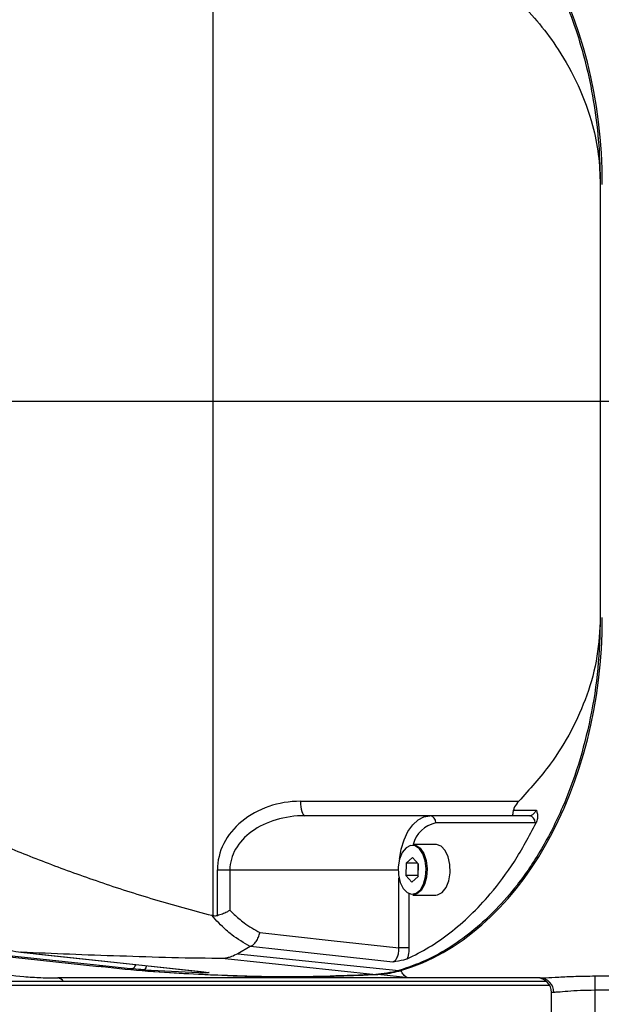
# Model space of a CAD drawing. Header units: millimetres. Extents: x 1654 to 2248, y 5204 to 5624.
# Tile 14 of 81: x 1852 to 1860, y 5268 to 5282. Entities that reach past the tile are written whole.
import ezdxf

# ---------------------------------------------------------------- set-up
doc = ezdxf.new("R2010")
doc.units = ezdxf.units.MM
doc.header["$PDSIZE"] = -1
for name, color, linetype in [('运动空间02尺寸标注', 3, 'Continuous'), ('运动空间03轨迹注释', 6, 'Continuous'), ('运动空间05模型', 7, 'Continuous'), ('运动空间16俯视轨迹', 2, 'Continuous')]:
    doc.layers.add(name, color=color, linetype=linetype)
doc.styles.add('SLDTEXTSTYLE0', font='TXT', dxfattribs={"width": 0.7})
doc.dimstyles.new('SLDDIMSTYLE0', dxfattribs={"dimtxt": 3.5, "dimasz": 4.08, "dimexe": 0, "dimexo": 0.0625, "dimgap": 0.875, "dimtad": 0, "dimtih": 1, "dimtoh": 1, "dimdec": 4, "dimlfac": 10, "dimzin": 12, "dimdsep": 46, "dimtxsty": 'SLDTEXTSTYLE0', "dimsah": 1, "dimcen": 0.09, "dimazin": 3, "dimtfac": 1, "dimtdec": 3, "dimtofl": 0, "dimtmove": 0, "dimatfit": 3, "dimfxl": 1, "dimfrac": 2, "dimtolj": 1, "dimtzin": 12, "dimarcsym": 0})
doc.dimstyles.new('SLDDIMSTYLE1', dxfattribs={"dimtxt": 5, "dimasz": 4.08, "dimexe": 1, "dimexo": 0.0625, "dimgap": 0.875, "dimtad": 1, "dimlfac": 10, "dimrnd": 1e-09, "dimzin": 12, "dimdsep": 46, "dimtxsty": 'SLDTEXTSTYLE0', "dimsah": 1, "dimcen": 0.09, "dimadec": 0, "dimazin": 3, "dimtfac": 1, "dimtdec": 3, "dimtofl": 0, "dimtmove": 0, "dimatfit": 3, "dimfxl": 1, "dimfrac": 2, "dimtolj": 1, "dimtzin": 12, "dimarcsym": 0})
doc.dimstyles.new('SLDDIMSTYLE6', dxfattribs={"dimtxt": 3.5, "dimasz": 4.08, "dimexe": 0, "dimexo": 0.0625, "dimgap": 0.875, "dimtad": 2, "dimlfac": 10, "dimrnd": 1e-09, "dimzin": 12, "dimdsep": 46, "dimtxsty": 'SLDTEXTSTYLE0', "dimsah": 1, "dimcen": 0, "dimadec": 0, "dimazin": 3, "dimtfac": 1, "dimtdec": 3, "dimtofl": 0, "dimtmove": 0, "dimatfit": 3, "dimfxl": 1, "dimfrac": 2, "dimtolj": 1, "dimtzin": 12, "dimarcsym": 0})

# ---------------------------------------------------------------- blocks, each defined once
blk = doc.blocks.new('*D152')
at = {"layer": 'Defpoints', "color": 0}
for p in [(1851.421, 5300.467), (1803.922, 5282.305), (1820.531, 5276.687), (1835.781, 5276.687), (1851.031, 5276.687)]:
    blk.add_point(p, dxfattribs=at)
at = {"layer": '运动空间03轨迹注释', "color": 0, "lineweight": -2}
blk.add_line((1851.093, 5276.687), (1864.243, 5276.687), dxfattribs=at)
for start, end in [(93.7574, 161.7797), (8.2203, 76.1227)]:
    blk.add_arc((1835.781, 5276.687), 28.462, start, end, dxfattribs=at)
at = {"layer": '运动空间03轨迹注释', "color": 0}
for points in [[(1808.086, 5285.752), (1809.405, 5285.421), (1807.751, 5281.63)], [(1863.272, 5280.708), (1864.629, 5280.806), (1864.243, 5276.687)]]:
    blk.add_solid(points, dxfattribs=at)
at = {"layer": '运动空间03轨迹注释', "color": 0, "insert": (1834.79, 5306.791), "char_height": 3.5, "attachment_point": 1, "style": 'SLDTEXTSTYLE0'}
blk.add_mtext('\\A1;170%%d', dxfattribs=at)
blk = doc.blocks.new('*D153')
at = {"layer": 'Defpoints', "color": 0}
for p in [(1820.531, 5276.687), (1835.781, 5276.687), (1851.031, 5276.687), (1793.801, 5269.285), (1859.205, 5241.073)]:
    blk.add_point(p, dxfattribs=at)
at = {"layer": '运动空间03轨迹注释', "color": 0, "lineweight": -2}
blk.add_line((1851.093, 5276.687), (1878.408, 5276.687), dxfattribs=at)
for start, end in [(280.9006, 354.5139), (195.4861, 269.1523)]:
    blk.add_arc((1835.781, 5276.687), 42.627, start, end, dxfattribs=at)
at = {"layer": '运动空间03轨迹注释', "color": 0}
for points in [[(1878.892, 5272.58), (1877.533, 5272.645), (1878.408, 5276.687)], [(1795.364, 5265.456), (1794.038, 5265.156), (1793.801, 5269.285)]]:
    blk.add_solid(points, dxfattribs=at)
at = {"layer": '运动空间03轨迹注释', "color": 0, "insert": (1836.025, 5235.972), "char_height": 3.5, "attachment_point": 1, "style": 'SLDTEXTSTYLE0'}
blk.add_mtext('\\A1;170%%d', dxfattribs=at)
blk = doc.blocks.new('*D154')
at = {"layer": 'Defpoints', "color": 0}
for p in [(1835.781, 5276.687), (1975.671, 5252.486)]:
    blk.add_point(p, dxfattribs=at)
at = {"layer": '运动空间03轨迹注释', "color": 0, "lineweight": -2}
blk.add_line((1953.311, 5256.354), (1971.651, 5253.181), dxfattribs=at)
at = {"layer": '运动空间03轨迹注释', "color": 0}
blk.add_solid([(1971.535, 5252.511), (1971.767, 5253.851), (1975.671, 5252.486)], dxfattribs=at)
at = {"layer": '运动空间03轨迹注释', "color": 0, "insert": (1954.919, 5260.516), "char_height": 3.5, "attachment_point": 1, "rotation": 350.1847, "style": 'SLDTEXTSTYLE0'}
blk.add_mtext('\\A1;R1420', dxfattribs=at)
blk = doc.blocks.new('*D155')
at = {"layer": 'Defpoints', "color": 0}
for p in [(1857.392, 5299.407), (1772.611, 5247.747), (1859.381, 5247.747)]:
    blk.add_point(p, dxfattribs=at)
at = {"layer": '运动空间02尺寸标注', "color": 0, "lineweight": -2}
for p, q in [((1857.329, 5299.407), (1771.611, 5299.407)), ((1772.611, 5295.327), (1772.611, 5251.827)), ((1859.318, 5247.747), (1771.611, 5247.747))]:
    blk.add_line(p, q, dxfattribs=at)
at = {"layer": '运动空间02尺寸标注', "color": 0}
for points in [[(1773.291, 5295.327), (1771.931, 5295.327), (1772.611, 5299.407)], [(1771.931, 5251.827), (1773.291, 5251.827), (1772.611, 5247.747)]]:
    blk.add_solid(points, dxfattribs=at)
at = {"layer": '运动空间02尺寸标注', "color": 0, "insert": (1769.236, 5276.139), "char_height": 5, "attachment_point": 5, "rotation": 90, "style": 'SLDTEXTSTYLE0'}
blk.add_mtext('\\A1;516.6', dxfattribs=at)
blk = doc.blocks.new('*D156')
at = {"layer": 'Defpoints', "color": 0}
for p in [(1879.988, 5300.089), (1835.781, 5276.687)]:
    blk.add_point(p, dxfattribs=at)
at = {"layer": '运动空间03轨迹注释', "color": 0, "lineweight": -2}
for p, q in [((1894.761, 5307.91), (1883.594, 5301.998)), ((1835.781, 5276.597), (1835.781, 5276.777)), ((1835.691, 5276.687), (1835.871, 5276.687))]:
    blk.add_line(p, q, dxfattribs=at)
at = {"layer": '运动空间03轨迹注释', "color": 0}
blk.add_solid([(1883.276, 5302.599), (1883.912, 5301.397), (1879.988, 5300.089)], dxfattribs=at)
at = {"layer": '运动空间03轨迹注释', "color": 0, "insert": (1889.889, 5307.97), "char_height": 5, "attachment_point": 5, "rotation": 27.8952, "style": 'SLDTEXTSTYLE0'}
blk.add_mtext('\\A1;\\H0.583333x;R500', dxfattribs=at)

msp = doc.modelspace()

# ---------------------------------------------------------------- linework, layer by layer
at = {"layer": '运动空间05模型', "lineweight": 25}
for p, q in [((1854.430314, 5283.821564), (1854.430314, 5269.553183)), ((1859.806863, 5279.687379), (1859.806863, 5273.687379)), ((1855.648125, 5271.137379), (1858.675265, 5271.137379)), ((1858.585013, 5270.937379), (1855.7066, 5270.937379)), ((1858.902371, 5270.837379), (1857.524921, 5270.837379)), ((1858.820456, 5270.937379), (1858.585013, 5270.937379)), ((1858.917452, 5270.838519), (1858.902371, 5270.837379)), ((1857.524921, 5270.537379), (1857.205452, 5270.537379)), ((1857.533217, 5270.53708), (1857.524921, 5270.537379)), ((1857.201337, 5270.359232), (1857.113934, 5270.279461)), ((1857.284663, 5270.26715), (1857.201337, 5270.359232)), ((1854.495236, 5269.555305), (1854.495236, 5270.187379)), ((1854.495236, 5270.187379), (1854.668425, 5270.187379)), ((1854.668425, 5270.187379), (1854.668425, 5269.626735)), ((1854.668425, 5270.187379), (1857.002244, 5270.187379)), ((1857.113934, 5270.279461), (1857.109857, 5270.107607)), ((1857.273523, 5270.279461), (1857.113934, 5270.279461)), ((1857.277656, 5270.274894), (1857.273687, 5270.107607)), ((1857.280587, 5270.095297), (1857.284663, 5270.26715)), ((1857.012823, 5269.104856), (1857.012823, 5270.076916)), ((1857.109857, 5270.107607), (1857.193183, 5270.015526)), ((1857.273687, 5270.107607), (1857.109857, 5270.107607)), ((1857.193183, 5270.015526), (1857.280587, 5270.095297)), ((1857.273687, 5270.107607), (1857.280695, 5270.099863)), ((1857.152096, 5269.856622), (1857.152096, 5269.104856)), ((1857.205452, 5269.837379), (1857.524921, 5269.837379)), ((1854.416801, 5269.556172), (1854.430314, 5269.553183)), ((1849.652514, 5269.189022), (1852.849037, 5268.846978)), ((1854.949005, 5269.122477), (1854.778917, 5269.023391)), ((1854.955633, 5269.125508), (1854.949005, 5269.122477)), ((1857.152096, 5269.104856), (1857.012823, 5269.104856)), ((1851.774575, 5269.043553), (1851.769491, 5269.043893)), ((1854.604191, 5268.958712), (1856.690879, 5268.736443)), ((1854.778917, 5269.023391), (1857.013135, 5268.79048)), ((1853.485586, 5268.799764), (1854.330669, 5268.760975)), ((1857.151756, 5268.687379), (1856.71902, 5268.736441)), ((1858.970599, 5268.687379), (1857.151756, 5268.687379)), ((1859.730534, 5268.715425), (1867.030534, 5268.715425)), ((1859.730534, 5268.715425), (1859.730534, 5268.516547)), ((1845.830534, 5268.587379), (1859.103739, 5268.587379)), ((1852.36096, 5268.637379), (1848.472181, 5268.637379)), ((1859.062821, 5268.637379), (1852.36096, 5268.637379)), ((1867.030534, 5268.516547), (1859.730534, 5268.516547)), ((1859.730534, 5268.516547), (1859.730534, 5268.187379)), ((1859.130534, 5268.187379), (1859.130534, 5268.487379)), ((1859.160583, 5268.487379), (1859.130534, 5268.487379))]:
    msp.add_line(p, q, dxfattribs=at)
at = {"layer": '运动空间05模型', "lineweight": 25, "flags": 128}
for points in [[(1855.648125, 5271.137379), (1855.649249, 5271.098361), (1855.652577, 5271.060842), (1855.65798, 5271.026265), (1855.665252, 5270.995957), (1855.674113, 5270.971085), (1855.684223, 5270.952603), (1855.695192, 5270.941222), (1855.7066, 5270.937379)], [(1858.602331, 5271.013952), (1858.901218, 5271.014715), (1858.919334, 5271.014761)], [(1857.020991, 5270.332833), (1857.021089, 5270.333696), (1857.045569, 5270.474391), (1857.085322, 5270.604056), (1857.138821, 5270.717709), (1857.204009, 5270.810981), (1857.278382, 5270.880288), (1857.359081, 5270.922968), (1857.443006, 5270.937379)], [(1857.189201, 5269.847669), (1857.252906, 5269.861513), (1857.31058, 5269.91067), (1857.355974, 5269.989813), (1857.384169, 5270.090365), (1857.39211, 5270.20143), (1857.378935, 5270.310972), (1857.346074, 5270.407121), (1857.297086, 5270.479457), (1857.23728, 5270.520142), (1857.173138, 5270.524768), (1857.11161, 5270.492831), (1857.059363, 5270.427795), (1857.022059, 5270.336705), (1857.003742, 5270.229434), (1857.006395, 5270.117605), (1857.029731, 5270.013337), (1857.071222, 5269.92793), (1857.126371, 5269.870637), (1857.189201, 5269.847669)], [(1857.205452, 5270.537379), (1857.246649, 5270.52993), (1857.308213, 5270.488048), (1857.358642, 5270.413584), (1857.39247, 5270.314607), (1857.406032, 5270.201843), (1857.397858, 5270.087511), (1857.368833, 5269.984002), (1857.322104, 5269.902532), (1857.262734, 5269.851929), (1857.205452, 5269.837379)], [(1857.524921, 5269.837379), (1857.549753, 5269.840066), (1857.613091, 5269.872942), (1857.666874, 5269.939892), (1857.705275, 5270.03366), (1857.724131, 5270.144087), (1857.7214, 5270.259205), (1857.697377, 5270.366539), (1857.654666, 5270.454458), (1857.597896, 5270.513436), (1857.533217, 5270.53708)], [(1855.08262, 5269.316614), (1856.071235, 5269.208112), (1857.012823, 5269.104856)], [(1853.287297, 5268.815749), (1853.035659, 5268.842645), (1851.730001, 5268.982199), (1850.456663, 5269.118299)], [(1856.930967, 5268.908381), (1856.679498, 5268.936), (1855.374661, 5269.079414), (1854.955633, 5269.125508)], [(1851.769444, 5269.043898), (1854.269535, 5268.776844), (1854.374435, 5268.765638)], [(1851.774575, 5269.043553), (1852.10099, 5269.008686), (1853.406647, 5268.869219), (1854.379684, 5268.765282)]]:
    msp.add_lwpolyline(points, dxfattribs=at)
at = {"layer": '运动空间05模型', "lineweight": 25}
for centre, radius, start, end in [((1857.604973, 5270.439035), 0.406308, 101.3628885, 166.0103573), ((1857.432965, 5270.845603), 0.092323, 354.8889262, 83.7564536), ((1858.810415, 5270.845603), 0.092323, 354.8889262, 83.7564536), ((1852.270049, 5268.581183), 0.106877, 31.721827, 83.5252893), ((1858.930534, 5268.487379), 0.2, 0, 90), ((1858.965459, 5268.492261), 0.195185, 358.5665194, 88.4909254)]:
    msp.add_arc(centre, radius, start, end, dxfattribs=at)
for centre, major_axis, ratio, start_param, end_param in [((1856.333958, 5279.687379), (0, 5), 0.700207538, 4.71238898, 6.079756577), ((1856.333958, 5273.687379), (0, 5), 0.700207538, 3.345021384, 4.71238898), ((1855.648125, 5270.187379), (1.15289, 0), 0.824016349, 1.570796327, 3.141592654), ((1855.7066, 5270.187379), (1.038174, 0), 0.722421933, 1.570796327, 3.141592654)]:
    msp.add_ellipse(centre, major_axis=major_axis, ratio=ratio, start_param=start_param, end_param=end_param, dxfattribs=at)
for points, knots in [([(1857.013135, 5284.584277), (1857.160926, 5284.532304), (1857.456949, 5284.428205), (1857.884728, 5284.165182), (1858.265621, 5283.846243), (1858.59675, 5283.481319), (1858.880258, 5283.091223), (1859.123303, 5282.671754), (1859.325248, 5282.233587), (1859.48886, 5281.788759), (1859.625509, 5281.306377), (1859.72699, 5280.78847), (1859.793803, 5280.242995), (1859.802516, 5279.872295), (1859.806863, 5279.687379)], [0, 0, 0, 0, 0.105052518, 0.210416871, 0.315389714, 0.39915529, 0.483137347, 0.566825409, 0.637116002, 0.707596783, 0.777832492, 0.851798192, 0.926072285, 1, 1, 1, 1]), ([(1858.675265, 5282.237379), (1858.773296, 5282.132079), (1858.970282, 5281.920489), (1859.253338, 5281.531498), (1859.515212, 5281.065374), (1859.69428, 5280.569566), (1859.790699, 5280.103957), (1859.801442, 5279.827078), (1859.806863, 5279.687379)], [0, 0, 0, 0, 0.1526371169, 0.3067103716, 0.5069116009, 0.7124370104, 0.8549105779, 1, 1, 1, 1]), ([(1859.806863, 5273.687379), (1859.799847, 5273.450715), (1859.785812, 5272.977321), (1859.67828, 5272.288655), (1859.511742, 5271.640542), (1859.283391, 5271.026494), (1858.996357, 5270.46301), (1858.682195, 5269.998417), (1858.366118, 5269.633738), (1858.060168, 5269.350234), (1857.73131, 5269.110956), (1857.382135, 5268.91646), (1857.136139, 5268.832475), (1857.013135, 5268.79048)], [0, 0, 0, 0, 0.094594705, 0.189216, 0.283507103, 0.377848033, 0.480866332, 0.58394343, 0.664297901, 0.744856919, 0.825255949, 0.912623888, 1, 1, 1, 1]), ([(1859.806863, 5273.687379), (1859.797745, 5273.506502), (1859.779212, 5273.138827), (1859.633428, 5272.608013), (1859.410878, 5272.106557), (1859.099259, 5271.60558), (1858.826457, 5271.304335), (1858.675265, 5271.137379)], [0, 0, 0, 0, 0.187830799, 0.381809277, 0.569456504, 0.761384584, 1, 1, 1, 1]), ([(1858.675265, 5271.137379), (1858.652574, 5271.112317), (1858.616573, 5271.072553), (1858.606175, 5271.02977), (1858.602331, 5271.013952)], [0, 0, 0, 0, 0.630272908, 1, 1, 1, 1]), ([(1850.362795, 5271.043854), (1850.364811, 5271.042876), (1850.539234, 5270.958187), (1850.899693, 5270.790055), (1851.492562, 5270.534285), (1852.143253, 5270.275505), (1852.858571, 5270.015964), (1853.614586, 5269.772204), (1854.149398, 5269.628182), (1854.416801, 5269.556172)], [0, 0, 0, 0, 0.00179388, 0.155268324, 0.309472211, 0.479821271, 0.650163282, 0.825083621, 1, 1, 1, 1]), ([(1858.585013, 5270.937379), (1858.585048, 5270.937379), (1858.586666, 5270.937402), (1858.590713, 5270.941719), (1858.59698, 5270.963569), (1858.600546, 5270.997146), (1858.602331, 5271.013952)], [0, 0, 0, 0, 0.0055003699, 0.2487213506, 0.6239479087, 1, 1, 1, 1]), ([(1858.820456, 5270.937379), (1858.834555, 5270.939644), (1858.862731, 5270.944172), (1858.896917, 5270.97482), (1858.91286, 5271.003226), (1858.919334, 5271.014761)], [0, 0, 0, 0, 0.372953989, 0.74536399, 1, 1, 1, 1]), ([(1858.919334, 5271.014761), (1858.919393, 5271.014553), (1858.930141, 5270.97718), (1858.946322, 5270.92035), (1858.924443, 5270.858334), (1858.917452, 5270.838519)], [0, 0, 0, 0, 0.003782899, 0.681701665, 1, 1, 1, 1]), ([(1857.12867, 5268.953127), (1857.228792, 5269.003318), (1857.42903, 5269.103696), (1857.722321, 5269.307763), (1858.008178, 5269.553102), (1858.311323, 5269.876826), (1858.625211, 5270.290781), (1858.819465, 5270.654864), (1858.917452, 5270.838519)], [0, 0, 0, 0, 0.147257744, 0.294505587, 0.445912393, 0.597300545, 0.796865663, 1, 1, 1, 1]), ([(1854.495236, 5269.555305), (1854.518179, 5269.562505), (1854.564009, 5269.576886), (1854.623283, 5269.602702), (1854.655936, 5269.619664), (1854.668172, 5269.626592), (1854.668425, 5269.626735)], [0, 0, 0, 0, 0.373646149, 0.746349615, 0.994740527, 1, 1, 1, 1]), ([(1854.668425, 5269.626735), (1854.708779, 5269.587485), (1854.77221, 5269.525787), (1854.908581, 5269.417461), (1855.008944, 5269.359306), (1855.08262, 5269.316614)], [0, 0, 0, 0, 0.317386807, 0.498899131, 1, 1, 1, 1]), ([(1850.831347, 5269.536791), (1850.903863, 5269.466288), (1851.051022, 5269.323212), (1851.317845, 5269.16376), (1851.563737, 5269.073713), (1851.722692, 5269.050975), (1851.774575, 5269.043553)], [0, 0, 0, 0, 0.2654227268, 0.5386376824, 0.8494077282, 1, 1, 1, 1]), ([(1854.949005, 5269.122477), (1854.862227, 5269.173573), (1854.746859, 5269.241502), (1854.569157, 5269.388654), (1854.481099, 5269.485475), (1854.416801, 5269.556172)], [0, 0, 0, 0, 0.450234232, 0.598570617, 1, 1, 1, 1]), ([(1854.430314, 5269.553183), (1854.447143, 5269.551293), (1854.469064, 5269.548831), (1854.490302, 5269.554085), (1854.495236, 5269.555305)], [0, 0, 0, 0, 0.767703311, 1, 1, 1, 1]), ([(1854.955633, 5269.125508), (1854.969272, 5269.13269), (1854.996546, 5269.147054), (1855.034532, 5269.193173), (1855.064685, 5269.250707), (1855.078022, 5269.294464), (1855.082512, 5269.316094), (1855.08262, 5269.316614)], [0, 0, 0, 0, 0.249590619, 0.499111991, 0.750445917, 0.993993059, 1, 1, 1, 1]), ([(1850.155758, 5269.135172), (1850.269849, 5269.086454), (1850.51849, 5268.980282), (1850.927912, 5268.857942), (1851.363304, 5268.75978), (1851.738837, 5268.709744), (1852.049017, 5268.690013), (1852.204447, 5268.688256), (1852.282101, 5268.687379)], [0, 0, 0, 0, 0.1718762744, 0.3745727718, 0.5782377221, 0.7813667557, 0.8907697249, 1, 1, 1, 1]), ([(1856.930967, 5268.908381), (1856.942715, 5268.915412), (1856.966584, 5268.929697), (1856.993751, 5268.976454), (1857.01149, 5269.036607), (1857.012379, 5269.082099), (1857.012823, 5269.104856)], [0, 0, 0, 0, 0.243720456, 0.495154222, 0.747455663, 1, 1, 1, 1]), ([(1857.152096, 5269.104856), (1857.150399, 5269.070682), (1857.147749, 5269.017322), (1857.133716, 5268.970104), (1857.12867, 5268.953127)], [0, 0, 0, 0, 0.6404462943, 1, 1, 1, 1]), ([(1854.604227, 5268.958708), (1854.604225, 5268.958708), (1854.355563, 5268.958437), (1853.862396, 5268.966456), (1853.137879, 5268.990605), (1852.438588, 5269.014781), (1851.995911, 5269.033962), (1851.774575, 5269.043553)], [0, 0, 0, 0, 0.000001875, 0.249186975, 0.498329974, 0.749167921, 1, 1, 1, 1]), ([(1854.778917, 5269.023391), (1854.749431, 5269.008645), (1854.709342, 5268.988597), (1854.664175, 5268.974961), (1854.649177, 5268.970873), (1854.644827, 5268.969739), (1854.635789, 5268.967404), (1854.624884, 5268.964436), (1854.614055, 5268.961443), (1854.608679, 5268.95994), (1854.605975, 5268.959199), (1854.604624, 5268.958835), (1854.604291, 5268.958744), (1854.604213, 5268.958721), (1854.604194, 5268.958715), (1854.604191, 5268.958713), (1854.60419, 5268.958712), (1854.604191, 5268.958712), (1854.604191, 5268.958712)], [0, 0, 0, 0, 0.500036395, 0.679841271, 0.728679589, 0.742824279, 0.750081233, 0.875051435, 0.937599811, 0.968907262, 0.992204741, 0.998036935, 0.999501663, 0.999871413, 0.999965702, 0.999990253, 0.999996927, 1, 1, 1, 1]), ([(1857.12867, 5268.953127), (1857.112187, 5268.947008), (1857.060189, 5268.927706), (1856.982253, 5268.915877), (1856.931248, 5268.908422), (1856.930967, 5268.908381)], [0, 0, 0, 0, 0.315791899, 0.996220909, 1, 1, 1, 1]), ([(1856.690879, 5268.736443), (1856.26957, 5268.718893), (1855.426814, 5268.683788), (1854.162671, 5268.734581), (1853.303067, 5268.788419), (1852.865963, 5268.846041), (1852.849092, 5268.848265)], [0, 0, 0, 0, 0.328878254, 0.657864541, 0.986795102, 1, 1, 1, 1]), ([(1853.287297, 5268.815749), (1853.297035, 5268.816476), (1853.319598, 5268.81816), (1853.3486, 5268.837944), (1853.36246, 5268.863496), (1853.36771, 5268.873175)], [0, 0, 0, 0, 0.320501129, 0.742609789, 1, 1, 1, 1]), ([(1853.485586, 5268.799764), (1853.469057, 5268.800903), (1853.416307, 5268.804538), (1853.338598, 5268.811273), (1853.287577, 5268.815725), (1853.287297, 5268.815749)], [0, 0, 0, 0, 0.3121514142, 0.9962256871, 1, 1, 1, 1]), ([(1853.400262, 5268.801082), (1853.431495, 5268.797855), (1853.820556, 5268.757665), (1854.568719, 5268.725784), (1855.64396, 5268.691236), (1856.360692, 5268.721376), (1856.719005, 5268.736444)], [0, 0, 0, 0, 0.028273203, 0.352199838, 0.676146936, 1, 1, 1, 1]), ([(1853.509993, 5268.857976), (1853.507149, 5268.847782), (1853.501031, 5268.825851), (1853.49097, 5268.808858), (1853.485586, 5268.799764)], [0, 0, 0, 0, 0.464819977, 1, 1, 1, 1]), ([(1857.013135, 5268.79048), (1856.985474, 5268.783221), (1856.930157, 5268.768705), (1856.822768, 5268.748426), (1856.742856, 5268.741165), (1856.690879, 5268.736443)], [0, 0, 0, 0, 0.259053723, 0.518062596, 1, 1, 1, 1]), ([(1856.719018, 5268.736442), (1856.745921, 5268.738579), (1856.813258, 5268.743931), (1856.920911, 5268.759924), (1857.001119, 5268.780287), (1857.041267, 5268.79048)], [0, 0, 0, 0, 0.24942217, 0.624301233, 1, 1, 1, 1]), ([(1857.151756, 5268.687379), (1857.142419, 5268.688634), (1857.124758, 5268.691008), (1857.09986, 5268.70852), (1857.078068, 5268.731899), (1857.058847, 5268.758893), (1857.046966, 5268.780241), (1857.041267, 5268.79048)], [0, 0, 0, 0, 0.251940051, 0.47650108, 0.673681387, 0.843479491, 1, 1, 1, 1]), ([(1857.151756, 5268.687379), (1857.066045, 5268.687379), (1856.894549, 5268.687379), (1856.584163, 5268.687379), (1856.178426, 5268.687379), (1855.707551, 5268.687379), (1855.246387, 5268.687379), (1854.751891, 5268.687379), (1854.23667, 5268.687379), (1853.738675, 5268.687379), (1853.305884, 5268.687379), (1852.929344, 5268.687379), (1852.585154, 5268.687379), (1852.383119, 5268.687379), (1852.282101, 5268.687379)], [0, 0, 0, 0, 0.028726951, 0.057478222, 0.115798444, 0.192579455, 0.269463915, 0.346321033, 0.463806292, 0.581309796, 0.685796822, 0.790287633, 0.895142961, 1, 1, 1, 1]), ([(1854.379684, 5268.765282), (1854.379684, 5268.765271), (1854.379782, 5268.763247), (1854.380205, 5268.760178), (1854.342486, 5268.760785), (1854.330669, 5268.760975)], [0, 0, 0, 0, 0.003773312, 0.687883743, 1, 1, 1, 1]), ([(1858.970599, 5268.687379), (1858.995354, 5268.688019), (1859.054766, 5268.689557), (1859.224725, 5268.700497), (1859.462238, 5268.712605), (1859.640863, 5268.714483), (1859.730534, 5268.715425)], [0, 0, 0, 0, 0.190963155, 0.458331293, 0.728079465, 1, 1, 1, 1]), ([(1859.730534, 5268.516547), (1859.663184, 5268.51556), (1859.528459, 5268.513587), (1859.350125, 5268.500926), (1859.223274, 5268.489618), (1859.179096, 5268.48804), (1859.160583, 5268.487379)], [0, 0, 0, 0, 0.268195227, 0.536495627, 0.805761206, 1, 1, 1, 1])]:
    msp.add_open_spline(points, degree=3, knots=knots, dxfattribs=at)
at = {"layer": '运动空间16俯视轨迹', "lineweight": 25}
msp.add_arc((1835.780534, 5276.687379), 50.019232, 190, 170, dxfattribs=at)

# ---------------------------------------------------------------- dimensions: what is measured, and where the dimension line sits
at = {"layer": '运动空间02尺寸标注'}
dim = msp.add_linear_dim(base=(1772.611161, 5247.747379), p1=(1857.391517, 5299.407379), p2=(1859.380534, 5247.747379), angle=90, dimstyle='SLDDIMSTYLE1', dxfattribs=at)
dim.commit()
dim.dimension.update_dxf_attribs({"geometry": '*D155', "text_midpoint": (1772.611161, 5276.139028), "dimtype": 160})
at = {"layer": '运动空间03轨迹注释'}
for mpoint, text, dimstyle, picture, middle in [((1879.987757, 5300.089193), '\\H0.583333x;R500', 'SLDDIMSTYLE1', '*D156', (1884.184039, 5302.310564)), ((1975.671447, 5252.485532), 'R1420', 'SLDDIMSTYLE6', '*D154', (1959.203121, 5255.334649))]:
    dim = msp.add_radius_dim(center=(1835.780534, 5276.687379), mpoint=mpoint, text=text, dimstyle=dimstyle, override={"dimtxsty": 'SLDTEXTSTYLE0'}, dxfattribs=at)
    dim.commit()
    dim.dimension.update_dxf_attribs({"geometry": picture, "text_midpoint": middle, "dimtype": 164})
for base, line1, line2, picture, middle in [((1851.42082, 5300.467279), ((1851.030534, 5276.687379), (1820.530534, 5276.687379)), ((1835.780534, 5276.687379), (1803.921641, 5282.304961)), '*D152', (1838.261186, 5305.041365)), ((1859.204607, 5241.072806), ((1835.780534, 5276.687379), (1793.800858, 5269.285229)), ((1820.530534, 5276.687379), (1851.030534, 5276.687379)), '*D153', (1839.495746, 5234.222308))]:
    dim = msp.add_angular_dim_2l(base=base, line1=line1, line2=line2, dimstyle='SLDDIMSTYLE0', dxfattribs=at)
    dim.commit()
    dim.dimension.update_dxf_attribs({"geometry": picture, "text_midpoint": middle})

doc.saveas('drawing.dxf')
